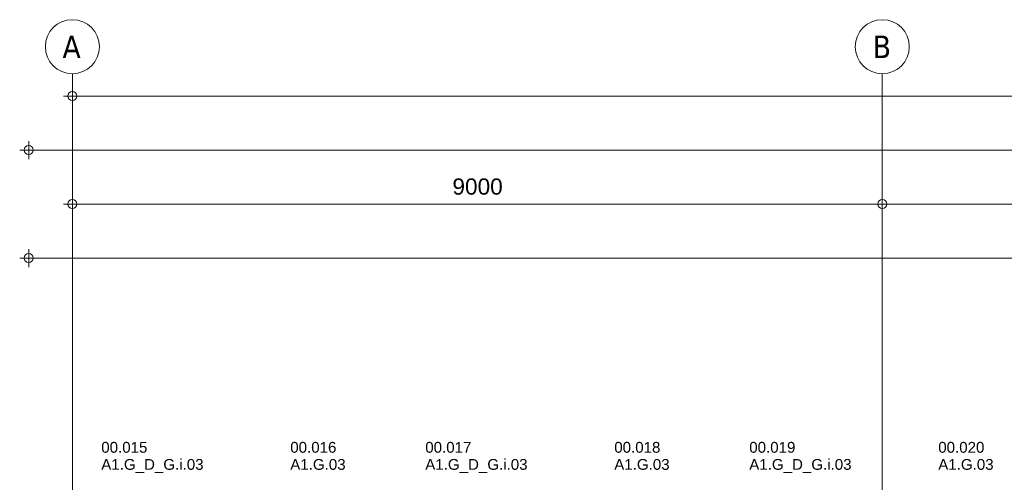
# Model space of a CAD drawing. Header units: millimetres. Extents: x 522 to 75900, y -25803 to 58941.
# Tile 82 of 134: x 9415 to 20355, y 53801 to 58941. Entities that reach past the tile are written whole.
import ezdxf

# ---------------------------------------------------------------- set-up
doc = ezdxf.new("R2010")
doc.units = ezdxf.units.MM
doc.linetypes.add('Dot', pattern=[4.7625, 0, -4.7625])
doc.linetypes.add('Grid Line', pattern=[22.225, 12.7, -3.175, 3.175, -3.175])
for name, color, linetype, lineweight in [('00_Algemeen', 7, 'Dot', 9), ('00_Algemeen-100', 7, 'Continuous', 9), ('30_Kozijnen-ramen-deuren', 7, 'Continuous', 9)]:
    doc.layers.add(name, color=color, linetype=linetype, lineweight=lineweight)
doc.styles.add('Arial', font='arial.ttf', dxfattribs={"height": 180})
doc.styles.add('Arial_4', font='arial.ttf', dxfattribs={"height": 120})
doc.styles.add('Tahoma', font='tahoma.ttf', dxfattribs={"height": 250})
doc.dimstyles.new('1_8mm_continuous_mm_zwart', dxfattribs={"dimscale": 304.8, "dimtxt": 183.646692, "dimasz": 0.328084, "dimexe": 0.328084, "dimexo": 0.0625, "dimgap": 0.164042, "dimtad": 1, "dimdec": 0, "dimzin": 0, "dimdsep": 46, "dimtxsty": 'Arial', "dimblk1": 'DOTBLANK', "dimblk2": 'DOTBLANK', "dimsah": 1, "dimcen": 0.09, "dimdle": 0.328084, "dimazin": 0, "dimtfac": 1, "dimtdec": 4, "dimtix": 1, "dimtmove": 0, "dimatfit": 3, "dimfxl": 0.328084, "dimfxlon": 1, "dimtvp": 1, "dimtolj": 1, "dimtzin": 0, "dimarcsym": 2})

# ---------------------------------------------------------------- blocks, each defined once
blk = doc.blocks.new('Grid - 2_5 mm r3-345834-100 - Plattegrond - Begane grond')
at = {"layer": '00_Algemeen', "linetype": 'Continuous'}
blk.add_circle((0, 0), 3, dxfattribs=at)
blk = doc.blocks.new('DIMBLOCK209-100 - Plattegrond - Begane grond')
at = {"layer": '00_Algemeen-100', "transparency": 16777216}
for p, q in [((9515, 57393), (9515, 57593)), ((53685, 57393), (53685, 57593)), ((9415, 57493), (53785, 57493)), ((9515, 57493), (9515, 57393)), ((53685, 57493), (53685, 57393))]:
    blk.add_line(p, q, dxfattribs=at)
for centre in [(9515, 57493), (53685, 57493)]:
    blk.add_circle(centre, 50, dxfattribs=at)
at = {"layer": '00_Algemeen-100', "color": 0, "transparency": 16777216, "insert": (31254, 57777), "char_height": 180, "width": 830.65, "attachment_point": 1, "line_spacing_factor": 0.941778, "style": 'Arial'}
blk.add_mtext('44170', dxfattribs=at)
blk = doc.blocks.new('_DotBlank')
at = {"color": 0, "linetype": 'ByBlock', "lineweight": -2}
blk.add_line((-0.5, 0), (-1, 0), dxfattribs=at)
blk.add_circle((0, 0), 0.5, dxfattribs=at)
blk = doc.blocks.new('DIMBLOCK210-100 - Plattegrond - Begane grond')
at = {"layer": '00_Algemeen-100', "transparency": 16777216}
for p, q in [((9900, 56893), (19000, 56893)), ((10000, 56993), (10000, 56793)), ((10000, 56893), (10000, 56993)), ((19000, 56993), (19000, 56793)), ((19000, 56893), (19000, 56993))]:
    blk.add_line(p, q, dxfattribs=at)
for centre in [(10000, 56893), (19000, 56893)]:
    blk.add_circle(centre, 50, dxfattribs=at)
at = {"layer": '00_Algemeen-100', "color": 0, "transparency": 16777216, "insert": (14223, 57177), "char_height": 180, "width": 664.52, "attachment_point": 1, "line_spacing_factor": 0.941778, "style": 'Arial'}
blk.add_mtext('9000', dxfattribs=at)
blk = doc.blocks.new('DIMBLOCK211-100 - Plattegrond - Begane grond')
at = {"layer": '00_Algemeen-100', "transparency": 16777216}
for p, q in [((19000, 56993), (19000, 56793)), ((19000, 56893), (19000, 56993)), ((19000, 56893), (22600, 56893)), ((22600, 56993), (22600, 56793)), ((22600, 56893), (22600, 56993))]:
    blk.add_line(p, q, dxfattribs=at)
for centre in [(19000, 56893), (22600, 56893)]:
    blk.add_circle(centre, 50, dxfattribs=at)
at = {"layer": '00_Algemeen-100', "color": 0, "transparency": 16777216, "insert": (20523, 57177), "char_height": 180, "width": 664.52, "attachment_point": 1, "line_spacing_factor": 0.941778, "style": 'Arial'}
blk.add_mtext('3600', dxfattribs=at)
blk = doc.blocks.new('DIMBLOCK216-100 - Plattegrond - Begane grond')
at = {"layer": '00_Algemeen-100', "transparency": 16777216}
for p, q in [((9900, 58093), (53300, 58093)), ((10000, 58193), (10000, 57993)), ((10000, 58093), (10000, 58193)), ((53200, 58193), (53200, 57993)), ((53200, 58093), (53200, 58193))]:
    blk.add_line(p, q, dxfattribs=at)
for centre in [(10000, 58093), (53200, 58093)]:
    blk.add_circle(centre, 50, dxfattribs=at)
at = {"layer": '00_Algemeen-100', "color": 0, "transparency": 16777216, "insert": (31254, 58377), "char_height": 180, "width": 830.65, "attachment_point": 1, "line_spacing_factor": 0.941778, "style": 'Arial'}
blk.add_mtext('43200', dxfattribs=at)
blk = doc.blocks.new('DIMBLOCK283-100 - Plattegrond - Begane grond')
at = {"layer": '00_Algemeen-100', "transparency": 16777216}
for p, q in [((9515, 56193), (9515, 56393)), ((48155, 56193), (48155, 56393)), ((9415, 56293), (48155, 56293)), ((9515, 56293), (9515, 56193)), ((48155, 56293), (48155, 56193))]:
    blk.add_line(p, q, dxfattribs=at)
for centre in [(9515, 56293), (48155, 56293)]:
    blk.add_circle(centre, 50, dxfattribs=at)
at = {"layer": '00_Algemeen-100', "color": 0, "transparency": 16777216, "insert": (28489, 56577), "char_height": 180, "width": 830.65, "attachment_point": 1, "line_spacing_factor": 0.941778, "style": 'Arial'}
blk.add_mtext('38640', dxfattribs=at)

msp = doc.modelspace()

# ---------------------------------------------------------------- linework, layer by layer
at = {"layer": '00_Algemeen', "color": 16, "linetype": 'Grid Line', "true_color": 0x800000}
for p, q in [((10000, 4084), (10000, 58341)), ((19000, 4084), (19000, 58341))]:
    msp.add_line(p, q, dxfattribs=at)

# ---------------------------------------------------------------- block references
at = {"layer": '00_Algemeen', "linetype": 'Continuous', "xscale": 99.99999999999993, "yscale": 99.99999999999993, "zscale": 99.99999999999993}
for p in [(10000, 58641), (19000, 58641)]:
    msp.add_blockref('Grid - 2_5 mm r3-345834-100 - Plattegrond - Begane grond', p, dxfattribs=at)

# ---------------------------------------------------------------- texts
at = {"layer": '00_Algemeen', "linetype": 'Continuous', "char_height": 250, "attachment_point": 1, "style": 'Tahoma'}
for s, insert, width in [('A', (9890.9, 58764.9), 256.54), ('B', (18893.9, 58764.9), 248.523)]:
    msp.add_mtext(s, dxfattribs=dict(at, insert=insert, width=width))
at = {"layer": '30_Kozijnen-ramen-deuren', "char_height": 120, "attachment_point": 1, "style": 'Arial_4'}
for s, insert, width in [('00.015', (10321.4, 54249.4), 665.401), ('00.016', (12421.4, 54249.4), 665.401), ('00.017', (13921.4, 54249.4), 665.401), ('00.018', (16021.4, 54249.4), 665.401), ('00.019', (17521.4, 54249.4), 665.401), ('00.020', (19621.4, 54249.4), 665.401), ('A1.G_D_G.i.03', (10321.4, 54059.3), 1483.122), ('A1.G.03', (12421.4, 54059.3), 801.687), ('A1.G_D_G.i.03', (13921.4, 54059.3), 1483.122), ('A1.G.03', (16021.4, 54059.3), 801.687), ('A1.G_D_G.i.03', (17521.4, 54059.3), 1483.122), ('A1.G.03', (19621.4, 54059.3), 801.687)]:
    msp.add_mtext(s, dxfattribs=dict(at, insert=insert, width=width))

# ---------------------------------------------------------------- dimensions: what is measured, and where the dimension line sits
at = {"layer": '00_Algemeen', "linetype": 'Continuous'}
for base, p1, p2, override, picture, middle in [((53200, 58093.1), (10000, 58193.1), (53200, 58193.1), {"dimpost": '<>', "dimfxl": 43200}, 'DIMBLOCK216-100 - Plattegrond - Begane grond', (31600, 58235)), ((53685, 57493.1), (9515, 57393.1), (53685, 57393.1), {"dimpost": '<>', "dimfxl": 44170}, 'DIMBLOCK209-100 - Plattegrond - Begane grond', (31600, 57635)), ((19000, 56893.1), (10000, 56993.1), (19000, 56993.1), {"dimpost": '<>', "dimfxl": 9000}, 'DIMBLOCK210-100 - Plattegrond - Begane grond', (14500, 57035)), ((22600, 56893.1), (19000, 56993.1), (22600, 56993.1), {"dimpost": '<>', "dimfxl": 3600}, 'DIMBLOCK211-100 - Plattegrond - Begane grond', (20800, 57035)), ((48155, 56293.1), (9515, 56193.1), (48155, 56193.1), {"dimpost": '<>', "dimfxl": 38640}, 'DIMBLOCK283-100 - Plattegrond - Begane grond', (28835, 56435))]:
    dim = msp.add_linear_dim(base=base, p1=p1, p2=p2, dimstyle='1_8mm_continuous_mm_zwart', override=override, dxfattribs=at)
    dim.commit()
    dim.dimension.update_dxf_attribs({"geometry": picture, "text_midpoint": middle})

doc.saveas('drawing.dxf')
